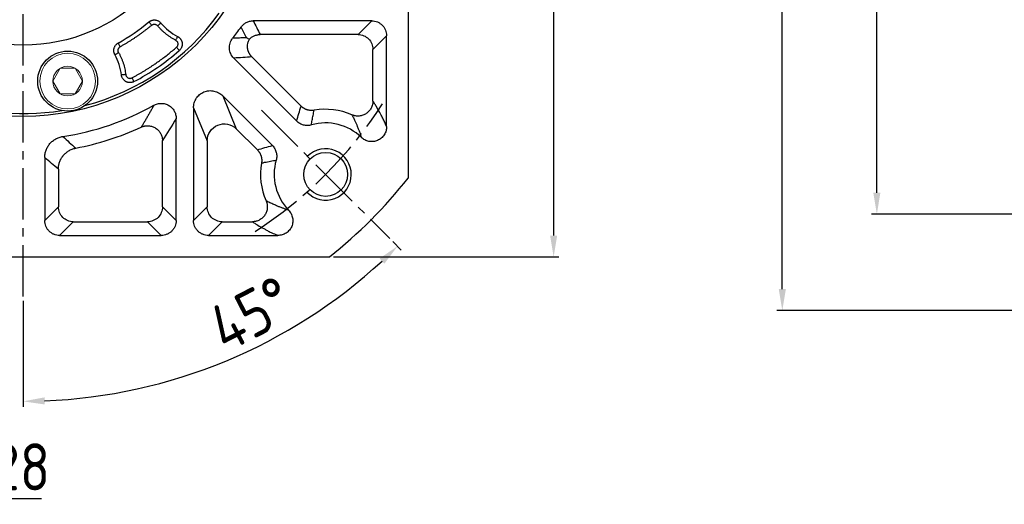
# Model space of a CAD drawing. Header units: millimetres. Extents: x 7057 to 8357, y -524 to 396.
# Tile 5 of 17: x 7287 to 7517, y -93 to 20. Entities that reach past the tile are written whole.
import ezdxf

# ---------------------------------------------------------------- set-up
doc = ezdxf.new("R2010")
doc.units = ezdxf.units.MM
doc.linetypes.add('点画线', pattern=[18, 12, -2, 2, -2])
for name, color, linetype, lineweight in [('6文字层', 3, 'Continuous', 35), ('粗实线', 7, 'Continuous', 40), ('细实线', 7, 'Continuous', 18)]:
    doc.layers.add(name, color=color, linetype=linetype, lineweight=lineweight)
doc.layers.add('7中心线层', color=7, linetype='点画线')
doc.styles.add('工程字', font='gbenor.shx', dxfattribs={"bigfont": 'gbcbig.shx'})
doc.dimstyles.new('ISO-25', dxfattribs={"dimtxt": 11, "dimasz": 5, "dimexe": 1.25, "dimexo": 1, "dimgap": 2, "dimtad": 1, "dimtxsty": '工程字', "dimcen": 2, "dimadec": 0, "dimazin": 0, "dimtfac": 1, "dimtmove": 0, "dimatfit": 3, "dimfxl": 1, "dimarcsym": 0})
doc.dimstyles.new('ISO-25-1', dxfattribs={"dimtxt": 11, "dimasz": 5, "dimexe": 1.25, "dimexo": 1, "dimgap": 2, "dimtad": 1, "dimtoh": 1, "dimtxsty": '工程字', "dimcen": 2, "dimadec": 0, "dimazin": 0, "dimtfac": 1, "dimtmove": 0, "dimatfit": 3, "dimfxl": 1, "dimarcsym": 0})

# ---------------------------------------------------------------- blocks, each defined once
blk = doc.blocks.new('*D107')
at = {"layer": '6文字层', "color": 0, "lineweight": -2}
for p, q in [((7360.38, 144.67), (7413.06, 144.67)), ((7411.81, 139.67), (7411.81, -30.33)), ((7360.38, -35.33), (7413.06, -35.33))]:
    blk.add_line(p, q, dxfattribs=at)
at = {"layer": '6文字层', "color": 0}
for points in [[(7412.64, 139.67), (7410.98, 139.67), (7411.81, 144.67)], [(7410.98, -30.33), (7412.64, -30.33), (7411.81, -35.33)]]:
    blk.add_solid(points, dxfattribs=at)
at = {"layer": 'Defpoints', "color": 0}
for p in [(7359.38, 144.67), (7359.38, -35.33), (7411.81, -35.33)]:
    blk.add_point(p, dxfattribs=at)
at = {"layer": '6文字层', "color": 0, "insert": (7404.31, 54.67), "char_height": 11, "attachment_point": 5, "rotation": 90, "style": '工程字'}
blk.add_mtext('180', dxfattribs=at)
blk = doc.blocks.new('*D108')
at = {"layer": '6文字层', "color": 0, "lineweight": -2}
for p, q in [((7211.08, -17.04), (7211.08, -93.13)), ((7223.08, -17.04), (7223.08, -93.13)), ((7206.08, -91.88), (7201.08, -91.88)), ((7223.08, -91.88), (7211.08, -91.88)), ((7240.58, -91.88), (7228.08, -91.88)), ((7292.08, -91.88), (7240.58, -91.88))]:
    blk.add_line(p, q, dxfattribs=at)
at = {"layer": '6文字层', "color": 0}
for points in [[(7206.08, -92.71), (7206.08, -91.04), (7211.08, -91.88)], [(7228.08, -91.04), (7228.08, -92.71), (7223.08, -91.88)]]:
    blk.add_solid(points, dxfattribs=at)
at = {"layer": 'Defpoints', "color": 0}
for p in [(7211.08, -16.04), (7223.08, -16.04), (7211.08, -91.88)]:
    blk.add_point(p, dxfattribs=at)
at = {"layer": '6文字层', "color": 0, "insert": (7267.33, -84.38), "char_height": 11, "attachment_point": 5, "style": '工程字'}
blk.add_mtext('4-M12x28', dxfattribs=at)
blk = doc.blocks.new('*D109')
at = {"layer": '6文字层', "color": 0, "lineweight": -2}
for p, q in [((7287.79, 52.67), (7287.79, 56.67)), ((7285.79, 54.67), (7289.79, 54.67)), ((7176.49, -40.99), (7208.16, -13.77)), ((7147.49, -40.99), (7176.49, -40.99))]:
    blk.add_line(p, q, dxfattribs=at)
at = {"layer": '6文字层', "color": 0}
blk.add_solid([(7208.71, -14.41), (7207.62, -13.14), (7211.96, -10.51)], dxfattribs=at)
at = {"layer": 'Defpoints', "color": 0}
for p in [(7363.63, 119.85), (7211.96, -10.51)]:
    blk.add_point(p, dxfattribs=at)
at = {"layer": '6文字层', "color": 0, "insert": (7159.86, -33.49), "char_height": 11, "attachment_point": 5, "style": '工程字'}
blk.add_mtext('∅200', dxfattribs=at)
blk = doc.blocks.new('*D110')
at = {"layer": '6文字层', "color": 0, "lineweight": -2}
for p, q in [((7386.52, 157.09), (7371.08, 141.06)), ((7415.53, 157.09), (7386.52, 157.09)), ((7287.79, 52.67), (7287.79, 56.67)), ((7285.79, 54.67), (7289.79, 54.67))]:
    blk.add_line(p, q, dxfattribs=at)
at = {"layer": '6文字层', "color": 0}
blk.add_solid([(7370.48, 141.64), (7371.68, 140.48), (7367.61, 137.46)], dxfattribs=at)
at = {"layer": 'Defpoints', "color": 0}
for p in [(7367.61, 137.46), (7207.98, -28.13)]:
    blk.add_point(p, dxfattribs=at)
at = {"layer": '6文字层', "color": 0, "lineweight": 25, "insert": (7403.15, 164.59), "char_height": 11, "attachment_point": 5, "style": '工程字'}
blk.add_mtext('∅230{}{{\\H0.7x;}{}}', dxfattribs=at)
blk = doc.blocks.new('*D112')
at = {"layer": '6文字层', "color": 0, "lineweight": -2}
for p, q in [((7374.2, -31.74), (7376.17, -33.71)), ((7287.79, -45.58), (7287.79, -70.32))]:
    blk.add_line(p, q, dxfattribs=at)
blk.add_arc((7287.79, 54.67), 123.74, 272.3153, 312.6847, dxfattribs=at)
at = {"layer": '6文字层', "color": 0}
for points in [[(7372.26, -36.89), (7371.11, -35.69), (7375.29, -32.83)], [(7292.78, -68.14), (7292.81, -69.8), (7287.79, -69.07)]]:
    blk.add_solid(points, dxfattribs=at)
at = {"layer": 'Defpoints', "color": 0}
for p in [(7287.79, 153.92), (7343.52, -1.05), (7373.49, -31.03), (7287.79, -44.58), (7319.82, -64.86)]:
    blk.add_point(p, dxfattribs=at)
at = {"layer": '6文字层', "color": 0, "insert": (7341.08, -48.64), "char_height": 11, "attachment_point": 5, "rotation": 27.2834, "style": '工程字'}
blk.add_mtext('45%%d', dxfattribs=at)
blk = doc.blocks.new('*D92')
at = {"layer": '6文字层', "color": 0, "lineweight": -2}
for p, q in [((7603.45, 134.67), (7486.12, 134.67)), ((7487.37, -20.33), (7487.37, 129.67)), ((7603.45, -25.33), (7486.12, -25.33))]:
    blk.add_line(p, q, dxfattribs=at)
at = {"layer": '6文字层', "color": 0}
for points in [[(7488.2, 129.67), (7486.54, 129.67), (7487.37, 134.67)], [(7486.54, -20.33), (7488.2, -20.33), (7487.37, -25.33)]]:
    blk.add_solid(points, dxfattribs=at)
at = {"layer": 'Defpoints', "color": 0}
for p in [(7487.37, 134.67), (7604.45, 134.67), (7604.45, -25.33)]:
    blk.add_point(p, dxfattribs=at)
at = {"layer": '6文字层', "color": 0, "insert": (7478.87, 54.67), "char_height": 13, "attachment_point": 5, "rotation": 90, "style": '工程字'}
blk.add_mtext('%%c160{\\H0.769231x;h7\\P}', dxfattribs=at)
blk = doc.blocks.new('*D100')
at = {"layer": '6文字层', "color": 0, "lineweight": -2}
for p, q in [((7618.75, 157.17), (7464.02, 157.17)), ((7465.27, -42.83), (7465.27, 152.17)), ((7618.75, -47.83), (7464.02, -47.83))]:
    blk.add_line(p, q, dxfattribs=at)
at = {"layer": '6文字层', "color": 0}
for points in [[(7466.1, 152.17), (7464.44, 152.17), (7465.27, 157.17)], [(7464.44, -42.83), (7466.1, -42.83), (7465.27, -47.83)]]:
    blk.add_solid(points, dxfattribs=at)
at = {"layer": 'Defpoints', "color": 0}
for p in [(7465.27, 157.17), (7619.75, 157.17), (7619.75, -47.83)]:
    blk.add_point(p, dxfattribs=at)
at = {"layer": '6文字层', "color": 0, "insert": (7457.77, 54.67), "char_height": 11, "attachment_point": 5, "rotation": 90, "style": '工程字'}
blk.add_mtext('%%c205{}{{\\H0.7x;}{}}', dxfattribs=at)

msp = doc.modelspace()

# ---------------------------------------------------------------- linework, layer by layer
at = {"layer": '7中心线层'}
for p, q in [((7287.793, -44.5799), (7287.793, 153.9157)), ((7343.5157, -1.0549), (7373.4916, -31.0308))]:
    msp.add_line(p, q, dxfattribs=at)
msp.add_arc((7287.793, 54.6679), 100, 302.832642, 327.167358, dxfattribs=at)
at = {"layer": '粗实线', "color": 0, "lineweight": 30}
for p, q in [((7377.793, 126.257), (7377.793, -16.9212)), ((7216.2039, -35.3321), (7359.3821, -35.3321))]:
    msp.add_line(p, q, dxfattribs=at)
for centre, radius in [((7287.793, 54.6679), 57.15), ((7287.793, 54.6679), 40.5), ((7298.1886, 5.7605), 7), ((7358.5037, -16.0428), 5.125)]:
    msp.add_circle(centre, radius, dxfattribs=at)
for radius, start, end in [(56.5, 215.800973, 279.199034), (56.5, 284.800972, 324.199032), (115, 308.49995, 321.50005)]:
    msp.add_arc((7287.793, 54.6679), radius, start, end, dxfattribs=at)
at = {"layer": '细实线', "color": 0, "lineweight": -3}
for p, q in [((7369.2667, 19.842), (7341.5632, 19.842)), ((7369.2667, 19.842), (7366.0751, 16.6503)), ((7366.0751, 16.6503), (7343.1835, 16.6503)), ((7372.7582, 16.3505), (7369.5666, 13.1589)), ((7372.7582, -4.8526), (7372.7582, 16.3505)), ((7369.5666, 1.0754), (7369.5666, 13.1589)), ((7337.0293, 11.1376), (7351.7582, -3.5914)), ((7341.2569, 11.4236), (7352.7662, -0.0857)), ((7346.0522, -9.2974), (7334.4307, 2.3242)), ((7334.4307, 2.3242), (7337.6223, -5.3811)), ((7327.6189, -0.4974), (7327.6189, -26.8059)), ((7327.6189, -0.4974), (7330.8105, -8.2027)), ((7323.5494, -26.8059), (7323.5494, -2.938)), ((7342.5466, -10.3054), (7337.6223, -5.3811)), ((7320.3577, -23.6143), (7320.3577, -8.1482)), ((7330.8105, -8.2027), (7330.8105, -23.6143)), ((7292.8277, -12.1067), (7292.8277, -26.8059)), ((7296.0194, -14.8007), (7296.0194, -23.6143)), ((7292.8277, -26.8059), (7296.0194, -23.6143)), ((7323.5494, -26.8059), (7320.3577, -23.6143)), ((7327.6189, -26.8059), (7330.8105, -23.6143)), ((7296.3192, -30.2974), (7299.5108, -27.1057)), ((7299.5108, -27.1057), (7316.8663, -27.1057)), ((7320.0579, -30.2974), (7316.8663, -27.1057)), ((7331.1104, -30.2974), (7334.302, -27.1057)), ((7334.302, -27.1057), (7341.3855, -27.1057)), ((7296.3192, -30.2974), (7320.0579, -30.2974)), ((7331.1104, -30.2974), (7347.3135, -30.2974))]:
    msp.add_line(p, q, dxfattribs=at)
at = {"layer": '细实线', "color": 0, "lineweight": -3, "flags": 128}
for points in [[(7317.1755, 19.5909), (7317.1915, 19.5717), (7317.2306, 19.5251), (7317.2912, 19.4527), (7317.3711, 19.3573), (7317.4675, 19.2423), (7317.5766, 19.112), (7317.6947, 18.9711), (7317.8172, 18.8248)], [(7319.2271, 18.698), (7319.3738, 18.82), (7319.515, 18.9376), (7319.6457, 19.0464), (7319.7611, 19.1423), (7319.8567, 19.222), (7319.9293, 19.2823), (7319.976, 19.3213), (7319.9953, 19.3373)], [(7323.8916, 16.2003), (7323.8801, 16.1781), (7323.8521, 16.1241), (7323.8086, 16.0403), (7323.7512, 15.9299), (7323.6821, 15.7967), (7323.6037, 15.6458), (7323.519, 15.4827), (7323.431, 15.3134)], [(7310.4956, 13.7928), (7310.403, 13.9596), (7310.3138, 14.1203), (7310.2312, 14.269), (7310.1584, 14.4001), (7310.0979, 14.5089), (7310.0521, 14.5915), (7310.0225, 14.6446), (7310.0104, 14.6665)], [(7309.2367, 11.9431), (7309.2585, 11.9553), (7309.3116, 11.985), (7309.3939, 12.0311), (7309.5026, 12.0919), (7309.6335, 12.1651), (7309.7819, 12.2482), (7309.9423, 12.3379), (7310.1088, 12.4311)], [(7323.6279, 13.6737), (7323.7542, 13.5292), (7323.8758, 13.3901), (7323.9882, 13.2616), (7324.0871, 13.1483), (7324.1691, 13.0546), (7324.2309, 12.9839), (7324.2703, 12.9388), (7324.2858, 12.9211)], [(7311.762, 7.2935), (7311.5724, 7.2721), (7311.3898, 7.2514), (7311.2208, 7.2324), (7311.0718, 7.2155), (7310.948, 7.2015), (7310.8542, 7.191), (7310.7938, 7.1841), (7310.7689, 7.1813)], [(7313.6891, 5.6382), (7313.6781, 5.659), (7313.6501, 5.712), (7313.6063, 5.795), (7313.5481, 5.9051), (7313.4779, 6.0381), (7313.3981, 6.1891), (7313.3118, 6.3524), (7313.2222, 6.5221)]]:
    msp.add_lwpolyline(points, dxfattribs=at)
at = {"layer": '细实线'}
for points in [[(7294.7236, 5.7605), (7296.4557, 8.7605), (7299.9215, 8.7605), (7301.6536, 5.7605)], [(7294.7236, 5.7605), (7296.4557, 2.7605), (7299.9215, 2.7605), (7301.6536, 5.7605)]]:
    msp.add_lwpolyline(points, dxfattribs=at)
for radius in [6.5, 3.465]:
    msp.add_circle((7298.1886, 5.7605), radius, dxfattribs=at)
at = {"layer": '细实线', "color": 0, "lineweight": -3}
for centre, radius, start, end in [((7287.793, 54.6679), 45.7572, 299.048523, 309.951483), ((7329.7265, 27.4359), 12.6604, 219.768384, 242.556326), ((7287.793, 54.6679), 62.5348, 321.545288, 324.525837), ((7298.1886, 5.7605), 12.6604, 6.443678, 29.23162), ((7287.793, 54.6679), 55.4484, 297.841768, 311.158238), ((7287.793, 54.6679), 62.5348, 278.536128, 299.253077), ((7358.5037, -16.0428), 15.2264, 66.14091, 100.084121), ((7358.5037, -16.0428), 12.0348, 46.113509, 106.026041), ((7287.793, 54.6679), 65.7264, 280.770049, 294.836217), ((7358.5037, -16.0428), 15.2264, 169.915856, 203.860062), ((7358.5037, -16.0428), 12.0348, 163.973934, 223.880907)]:
    msp.add_arc(centre, radius, start, end, dxfattribs=at)
at = {"layer": '细实线', "color": 0, "lineweight": -2}
msp.add_arc((7358.5037, -16.0428), 6, 223.280872, 135.000055, dxfattribs=at)
at = {"layer": '细实线', "color": 0, "lineweight": -3}
for points, knots in [([(7317.8172, 18.8248), (7317.6413, 18.6787), (7317.2896, 18.3866), (7316.7545, 17.9586), (7316.214, 17.5383), (7315.6678, 17.1264), (7315.1159, 16.7227), (7314.5583, 16.3273), (7313.9951, 15.9402), (7313.4261, 15.5614), (7312.8515, 15.1908), (7312.2712, 14.8285), (7311.6852, 14.4746), (7311.0938, 14.1283), (7310.6951, 13.9047), (7310.4956, 13.7928)], [0, 0, 0, 0, 0.07710479, 0.1541188, 0.23105848, 0.30794028, 0.38478072, 0.46159633, 0.53840367, 0.61521928, 0.69205972, 0.76894152, 0.8458812, 0.92289521, 1, 1, 1, 1]), ([(7317.1755, 19.5909), (7317.2114, 19.6198), (7317.2834, 19.6776), (7317.3986, 19.7546), (7317.5182, 19.8238), (7317.6416, 19.8841), (7317.7676, 19.9353), (7317.8952, 19.9774), (7318.0233, 20.0104), (7318.1507, 20.0345), (7318.2766, 20.0499), (7318.4, 20.0573), (7318.5201, 20.0572), (7318.6776, 20.0477), (7318.8771, 20.0178), (7319.1184, 19.9508), (7319.3598, 19.8493), (7319.5922, 19.7118), (7319.8097, 19.5427), (7319.9333, 19.4058), (7319.9953, 19.3373)], [0, 0, 0, 0, 0.04402606, 0.08808988, 0.13204352, 0.17573877, 0.21902966, 0.26177497, 0.30384037, 0.34510038, 0.3854399, 0.42475543, 0.46295577, 0.49996242, 0.57524638, 0.65495231, 0.7383017, 0.82433553, 0.9119577, 1, 1, 1, 1]), ([(7317.8172, 18.8248), (7317.8373, 18.8409), (7317.8811, 18.876), (7317.9581, 18.9254), (7318.0519, 18.9738), (7318.1967, 19.0288), (7318.3662, 19.0601), (7318.552, 19.058), (7318.7317, 19.0267), (7318.9019, 18.9614), (7319.0463, 18.8711), (7319.1478, 18.7872), (7319.202, 18.7262), (7319.2271, 18.698)], [0, 0, 0, 0, 0.04909952, 0.10724979, 0.17430161, 0.25023161, 0.40250846, 0.49985888, 0.60367573, 0.74952735, 0.84444715, 0.92793287, 1, 1, 1, 1]), ([(7323.431, 15.3134), (7323.3308, 15.3664), (7323.1304, 15.4722), (7322.8352, 15.6403), (7322.5442, 15.8149), (7322.258, 15.9968), (7321.9764, 16.1857), (7321.6994, 16.3818), (7321.427, 16.5849), (7321.0704, 16.8648), (7320.638, 17.2306), (7320.1427, 17.6949), (7319.6692, 18.1819), (7319.3746, 18.5258), (7319.2271, 18.698)], [0, 0, 0, 0, 0.06262688, 0.12514083, 0.18758042, 0.24998437, 0.31239147, 0.3748405, 0.43737016, 0.500019, 0.62515049, 0.74998437, 0.87483084, 1, 1, 1, 1]), ([(7338.7199, 18.3767), (7338.8819, 18.6043), (7339.0674, 18.8082), (7339.4842, 19.1702), (7339.7176, 19.3283), (7340.2073, 19.5809), (7340.4686, 19.6785), (7341.0091, 19.8093), (7341.2839, 19.8421), (7341.5632, 19.842)], [0, 0, 0, 0, 0.25, 0.25, 0.5, 0.5, 0.75, 0.75, 1, 1, 1, 1]), ([(7369.2667, 19.842), (7369.4974, 19.8423), (7369.7243, 19.8202), (7370.1708, 19.7328), (7370.3928, 19.6663), (7370.8162, 19.4921), (7371.0171, 19.3853), (7371.397, 19.1325), (7371.5769, 18.9851), (7371.8994, 18.6628), (7372.044, 18.487), (7372.2992, 18.1051), (7372.4075, 17.9016), (7372.581, 17.481), (7372.6475, 17.261), (7372.7365, 16.8094), (7372.7586, 16.5812), (7372.7582, 16.3505)], [0, 0, 0, 0, 0.125, 0.125, 0.25, 0.25, 0.375, 0.375, 0.5, 0.5, 0.625, 0.625, 0.75, 0.75, 0.875, 0.875, 1, 1, 1, 1]), ([(7323.8916, 16.2003), (7323.9346, 16.1768), (7324.0208, 16.1296), (7324.1433, 16.0468), (7324.2601, 15.9555), (7324.3697, 15.8558), (7324.4711, 15.7488), (7324.5635, 15.6357), (7324.6464, 15.5177), (7324.7193, 15.3963), (7324.7822, 15.2727), (7324.8351, 15.1484), (7324.8784, 15.0246), (7324.9124, 14.9023), (7324.9377, 14.7828), (7324.9589, 14.6416), (7324.9714, 14.4701), (7324.9658, 14.2613), (7324.9349, 14.0358), (7324.8735, 13.7998), (7324.7783, 13.5609), (7324.6474, 13.3287), (7324.4848, 13.1097), (7324.3522, 12.984), (7324.2858, 12.9211)], [0, 0, 0, 0, 0.03780133, 0.07587395, 0.11406859, 0.15223052, 0.1902026, 0.22782843, 0.26495555, 0.30143824, 0.33714013, 0.37193627, 0.40571469, 0.43837735, 0.46984066, 0.50003539, 0.54860336, 0.60242425, 0.66107933, 0.72396728, 0.79030212, 0.85913541, 0.92940428, 1, 1, 1, 1]), ([(7340.0447, 15.9061), (7339.824, 16.3217), (7339.3863, 17.1457), (7338.9407, 17.9687), (7338.7199, 18.3767)], [0, 0, 0, 0, 0.50426457, 1, 1, 1, 1]), ([(7340.6715, 15.5827), (7340.6784, 15.5899), (7340.7049, 15.6173), (7340.765, 15.6768), (7340.8671, 15.772), (7341.0163, 15.8981), (7341.23, 16.0566), (7341.5002, 16.2231), (7341.8132, 16.3751), (7342.1393, 16.4955), (7342.4776, 16.583), (7342.8275, 16.6394), (7343.0646, 16.6467), (7343.1835, 16.6503)], [0, 0, 0, 0, 0.01071435, 0.04080696, 0.09050101, 0.16008406, 0.24982721, 0.37496924, 0.4991962, 0.62160574, 0.74635283, 0.87273459, 1, 1, 1, 1]), ([(7366.0751, 16.6503), (7366.9908, 16.6478), (7367.8951, 16.2706), (7369.1869, 14.9788), (7369.564, 14.0745), (7369.5666, 13.1589)], [0, 0, 0, 0, 0.5, 0.5, 1, 1, 1, 1]), ([(7309.2367, 11.9431), (7309.2149, 11.9838), (7309.1715, 12.0654), (7309.1173, 12.1929), (7309.0715, 12.3233), (7309.0353, 12.4558), (7309.0083, 12.5892), (7308.9907, 12.7224), (7308.9822, 12.8544), (7308.9823, 12.9841), (7308.9905, 13.1106), (7309.0062, 13.2331), (7309.0287, 13.351), (7309.0673, 13.504), (7309.1337, 13.6944), (7309.2444, 13.9191), (7309.3891, 14.1373), (7309.5674, 14.3401), (7309.7741, 14.5224), (7309.9315, 14.6184), (7310.0104, 14.6665)], [0, 0, 0, 0, 0.04405044, 0.08813536, 0.13210632, 0.17581464, 0.219114, 0.26186283, 0.30392658, 0.34517958, 0.38550667, 0.4248043, 0.46298134, 0.49995936, 0.57524351, 0.65494966, 0.73829934, 0.82433361, 0.91195652, 1, 1, 1, 1]), ([(7323.431, 15.3134), (7323.4594, 15.2976), (7323.5161, 15.266), (7323.5946, 15.2082), (7323.6675, 15.1439), (7323.7338, 15.0729), (7323.7901, 15.0009), (7323.8508, 14.9052), (7323.9206, 14.7586), (7323.992, 14.4697), (7323.9578, 14.1929), (7323.863, 13.9712), (7323.7955, 13.8552), (7323.7088, 13.748), (7323.6489, 13.693), (7323.6279, 13.6737)], [0, 0, 0, 0, 0.05027651, 0.10042159, 0.15051433, 0.2005951, 0.25067732, 0.29173374, 0.3759917, 0.50095473, 0.74896655, 0.78749237, 0.87426367, 0.95581574, 1, 1, 1, 1]), ([(7337.0293, 11.1376), (7336.7279, 11.4388), (7336.4816, 11.7953), (7336.2202, 12.3772), (7336.1508, 12.5799), (7336.0509, 12.9895), (7336.0199, 13.1972), (7335.996, 13.6185), (7336.0036, 13.8329), (7336.0567, 14.2503), (7336.102, 14.4555), (7336.2944, 15.0604), (7336.4989, 15.4442), (7336.7639, 15.7778)], [0, 0, 0, 0, 0.25, 0.25, 0.375, 0.375, 0.5, 0.5, 0.625, 0.625, 0.75, 0.75, 1, 1, 1, 1]), ([(7340.0447, 15.9061), (7339.6772, 15.8892), (7338.9471, 15.8555), (7337.8535, 15.8127), (7337.1255, 15.7893), (7336.7639, 15.7778)], [0, 0, 0, 0, 0.337832, 0.67116532, 1, 1, 1, 1]), ([(7341.2569, 11.4236), (7341.2149, 11.4671), (7341.1308, 11.5541), (7341.0137, 11.6925), (7340.9037, 11.836), (7340.8019, 11.9842), (7340.7084, 12.1365), (7340.6234, 12.292), (7340.5473, 12.4499), (7340.4798, 12.6094), (7340.4212, 12.7698), (7340.3711, 12.9302), (7340.3295, 13.09), (7340.2961, 13.2485), (7340.2487, 13.538), (7340.2231, 13.9672), (7340.274, 14.4698), (7340.3783, 14.8995), (7340.5034, 15.2539), (7340.6159, 15.474), (7340.6715, 15.5827)], [0, 0, 0, 0, 0.04033105, 0.08061623, 0.12078046, 0.16074903, 0.20044829, 0.23980638, 0.27875385, 0.31722422, 0.35515451, 0.39248569, 0.42916298, 0.46513618, 0.50035979, 0.62452333, 0.75028108, 0.83535989, 0.91873686, 1, 1, 1, 1]), ([(7310.1088, 12.4311), (7310.0945, 12.4583), (7310.0653, 12.5139), (7310.0309, 12.6039), (7310.0038, 12.7008), (7309.9798, 12.8412), (7309.9789, 13.0084), (7310.0154, 13.1972), (7310.0833, 13.3733), (7310.19, 13.5408), (7310.3298, 13.6881), (7310.441, 13.7583), (7310.4956, 13.7928)], [0, 0, 0, 0, 0.05857868, 0.11976588, 0.18368661, 0.25048746, 0.3913385, 0.49997599, 0.61609066, 0.74956858, 0.87697948, 1, 1, 1, 1]), ([(7310.1088, 12.4311), (7310.1635, 12.3318), (7310.2727, 12.1332), (7310.4271, 11.8306), (7310.5742, 11.5248), (7310.7135, 11.2156), (7310.845, 10.903), (7310.9688, 10.5871), (7311.0848, 10.2677), (7311.229, 9.8379), (7311.3893, 9.2947), (7311.5481, 8.6346), (7311.6762, 7.9676), (7311.7334, 7.5184), (7311.762, 7.2935)], [0, 0, 0, 0, 0.06262688, 0.12514083, 0.18758042, 0.24998437, 0.31239147, 0.3748405, 0.43737016, 0.500019, 0.62515049, 0.74998437, 0.87483084, 1, 1, 1, 1]), ([(7313.2222, 6.5221), (7313.4292, 6.6324), (7313.843, 6.8529), (7314.4581, 7.1937), (7315.0688, 7.5418), (7315.6747, 7.8978), (7316.276, 8.2615), (7316.8725, 8.633), (7317.4644, 9.0122), (7318.0516, 9.3993), (7318.7891, 9.8992), (7319.6707, 10.5203), (7320.688, 11.2728), (7321.6869, 12.049), (7322.6692, 12.847), (7323.3083, 13.398), (7323.6279, 13.6737)], [0, 0, 0, 0, 0.05559496, 0.11115855, 0.16670003, 0.22222868, 0.27775375, 0.33328454, 0.38883031, 0.44440032, 0.50000384, 0.60005023, 0.70001895, 0.79996409, 0.89993975, 1, 1, 1, 1]), ([(7313.6891, 5.6382), (7313.6455, 5.6163), (7313.5582, 5.5726), (7313.4218, 5.5195), (7313.2825, 5.4759), (7313.1415, 5.443), (7313.0002, 5.4205), (7312.86, 5.4083), (7312.7224, 5.406), (7312.5884, 5.4128), (7312.4592, 5.428), (7312.3357, 5.4506), (7312.2187, 5.4796), (7312.1086, 5.5139), (7312.0058, 5.5523), (7311.9105, 5.5939), (7311.7879, 5.6549), (7311.6362, 5.7455), (7311.4584, 5.8797), (7311.288, 6.042), (7311.1318, 6.2316), (7310.9962, 6.4455), (7310.8878, 6.6791), (7310.8077, 6.9258), (7310.7818, 7.0964), (7310.7689, 7.1813)], [0, 0, 0, 0, 0.03765928, 0.07537156, 0.11296922, 0.15028243, 0.18714265, 0.22338602, 0.25885647, 0.29340846, 0.32690905, 0.35923948, 0.39029609, 0.41999057, 0.44824977, 0.47501496, 0.50024085, 0.55390644, 0.61128664, 0.67192376, 0.73522858, 0.80049571, 0.86693422, 0.93371083, 1, 1, 1, 1]), ([(7311.762, 7.2935), (7311.7666, 7.2611), (7311.7756, 7.1967), (7311.8007, 7.1028), (7311.8342, 7.0121), (7311.8769, 6.9249), (7311.9533, 6.8008), (7312.082, 6.6524), (7312.2834, 6.5137), (7312.5115, 6.4251), (7312.7282, 6.3998), (7312.9167, 6.4148), (7313.0754, 6.4527), (7313.1731, 6.4988), (7313.2222, 6.5221)], [0, 0, 0, 0, 0.05054314, 0.10035771, 0.14992273, 0.1997244, 0.2502421, 0.37495085, 0.49993683, 0.62455354, 0.74960803, 0.83339172, 0.91610675, 1, 1, 1, 1]), ([(7327.6189, -0.4974), (7327.6175, -0.0996), (7327.6717, 0.2889), (7327.8367, 0.8579), (7327.9062, 1.0455), (7328.0697, 1.4034), (7328.164, 1.5754), (7328.3778, 1.9053), (7328.4984, 2.0645), (7328.7607, 2.3611), (7328.9016, 2.4981), (7329.3533, 2.8759), (7329.6985, 3.0851), (7330.243, 3.3109), (7330.4299, 3.3724), (7330.8146, 3.4672), (7331.0117, 3.5), (7331.4036, 3.5352), (7331.6001, 3.538), (7331.994, 3.5141), (7332.1925, 3.487), (7332.5783, 3.4048), (7332.7669, 3.3498), (7333.1356, 3.2123), (7333.3172, 3.1291), (7333.8371, 2.8431), (7334.1504, 2.6064), (7334.4307, 2.3242)], [0, 0, 0, 0, 0.125, 0.125, 0.1875, 0.1875, 0.25, 0.25, 0.3125, 0.3125, 0.375, 0.375, 0.5, 0.5, 0.5625, 0.5625, 0.625, 0.625, 0.6875, 0.6875, 0.75, 0.75, 0.8125, 0.8125, 0.875, 0.875, 1, 1, 1, 1]), ([(7318.3517, 0.1082), (7318.2169, -0.1341), (7317.9456, -0.6218), (7317.5353, -1.3469), (7317.1193, -2.0732), (7316.6976, -2.8), (7316.2702, -3.5273), (7315.837, -4.2557), (7315.5461, -4.7373), (7315.3998, -4.9796)], [0, 0, 0, 0, 0.1375627, 0.27688981, 0.4179816, 0.56083829, 0.70546011, 0.85184728, 1, 1, 1, 1]), ([(7318.3517, 0.1082), (7318.6188, 0.2586), (7318.8989, 0.3721), (7319.3387, 0.4881), (7319.4897, 0.5177), (7319.7916, 0.5565), (7319.9426, 0.566), (7320.2447, 0.5654), (7320.3958, 0.5552), (7320.698, 0.5147), (7320.8488, 0.4841), (7321.2876, 0.3645), (7321.5684, 0.2467), (7322.0963, -0.0624), (7322.3349, -0.2482), (7322.6553, -0.5736), (7322.7559, -0.6904), (7322.9384, -0.9331), (7323.0212, -1.0597), (7323.2443, -1.4549), (7323.3599, -1.7423), (7323.5116, -2.3279), (7323.5501, -2.6315), (7323.5494, -2.938)], [0, 0, 0, 0, 0.125, 0.125, 0.1875, 0.1875, 0.25, 0.25, 0.3125, 0.3125, 0.375, 0.375, 0.5, 0.5, 0.625, 0.625, 0.6875, 0.6875, 0.75, 0.75, 0.875, 0.875, 1, 1, 1, 1]), ([(7369.5666, 1.0754), (7369.5656, 1.0203), (7369.5636, 0.9088), (7369.5503, 0.74), (7369.5289, 0.568), (7369.498, 0.3934), (7369.4417, 0.1484), (7369.3357, -0.1843), (7369.0917, -0.7137), (7368.6585, -1.3143), (7367.9946, -1.8717), (7367.2168, -2.2535), (7366.5013, -2.4049), (7365.9187, -2.4165), (7365.5947, -2.3829), (7365.3846, -2.3447), (7365.2432, -2.3149), (7365.0636, -2.2675), (7364.8576, -2.1997), (7364.7243, -2.1436), (7364.6626, -2.1176)], [0, 0, 0, 0, 0.02390358, 0.04839624, 0.07347045, 0.09911551, 0.12531726, 0.18250198, 0.25024601, 0.37750819, 0.49984728, 0.62234159, 0.74944872, 0.81324305, 0.87455908, 0.89035172, 0.905945, 0.93735715, 0.97096901, 1, 1, 1, 1]), ([(7372.7582, -4.8526), (7372.7088, -4.7374), (7372.5988, -4.4809), (7372.4169, -4.0717), (7372.2012, -3.6023), (7371.8917, -2.955), (7371.5427, -2.267), (7371.0107, -1.2777), (7370.4788, -0.3668), (7369.9457, 0.4898), (7369.679, 0.9018), (7369.5666, 1.0754)], [0, 0, 0, 0, 0.04664898, 0.10386873, 0.17165388, 0.25000131, 0.39539044, 0.4999861, 0.74998857, 0.89465495, 1, 1, 1, 1]), ([(7355.8376, -1.0516), (7355.7749, -1.0617), (7355.6487, -1.0819), (7355.4565, -1.0991), (7355.2618, -1.1064), (7355.0653, -1.1026), (7354.8678, -1.0876), (7354.6704, -1.0612), (7354.474, -1.0234), (7354.2796, -0.9744), (7354.0881, -0.9142), (7353.9006, -0.8431), (7353.7179, -0.7617), (7353.541, -0.6703), (7353.3704, -0.5696), (7353.207, -0.4602), (7353.0516, -0.3428), (7352.9039, -0.2187), (7352.8119, -0.1299), (7352.7662, -0.0857)], [0, 0, 0, 0, 0.0569585, 0.11459532, 0.17283332, 0.23159, 0.29077806, 0.35030614, 0.4100796, 0.47000141, 0.52997306, 0.58989557, 0.64967045, 0.70920066, 0.76839156, 0.82715179, 0.88539405, 0.94303583, 1, 1, 1, 1]), ([(7355.1812, -4.4758), (7355.2087, -4.2971), (7355.2647, -3.9341), (7355.3593, -3.3844), (7355.4634, -2.8204), (7355.5779, -2.2425), (7355.7023, -1.6508), (7355.7921, -1.2532), (7355.8376, -1.0516)], [0, 0, 0, 0, 0.1546811, 0.31415652, 0.4784262, 0.64749006, 0.82134803, 1, 1, 1, 1]), ([(7364.6626, -2.1176), (7364.7364, -2.261), (7364.8784, -2.5366), (7365.0799, -2.9442), (7365.2626, -3.325), (7365.4267, -3.6781), (7365.5728, -4.0019), (7365.7013, -4.2947), (7365.8127, -4.5548), (7365.9831, -4.9611), (7366.2015, -5.5055), (7366.4556, -6.1909), (7366.6665, -6.8005), (7366.7905, -7.1922), (7366.8466, -7.3692)], [0, 0, 0, 0, 0.09421091, 0.18114122, 0.26079307, 0.33316884, 0.39827098, 0.45610193, 0.50666399, 0.54995931, 0.68972449, 0.81131049, 0.91473141, 1, 1, 1, 1]), ([(7330.8105, -8.2027), (7330.815, -7.4204), (7331.0549, -6.6424), (7331.927, -5.3452), (7332.5576, -4.8293), (7334.0016, -4.2311), (7334.8123, -4.1501), (7336.3462, -4.4507), (7337.066, -4.8312), (7337.6223, -5.3811)], [0, 0, 0, 0, 0.25, 0.25, 0.5, 0.5, 0.75, 0.75, 1, 1, 1, 1]), ([(7355.1812, -4.4758), (7354.8814, -4.562), (7354.5771, -4.607), (7354.1138, -4.6139), (7353.9572, -4.6058), (7353.6501, -4.5691), (7353.4989, -4.5406), (7353.0522, -4.4254), (7352.7602, -4.3066), (7352.2259, -4.0006), (7351.9787, -3.812), (7351.7582, -3.5914)], [0, 0, 0, 0, 0.25, 0.25, 0.375, 0.375, 0.5, 0.5, 0.75, 0.75, 1, 1, 1, 1]), ([(7315.3998, -4.9796), (7315.456, -4.9549), (7315.5675, -4.9059), (7315.7377, -4.8443), (7315.9068, -4.792), (7316.0738, -4.7495), (7316.2376, -4.7162), (7316.3969, -4.6915), (7316.5509, -4.6747), (7316.6984, -4.6651), (7316.8388, -4.6617), (7316.9713, -4.6637), (7317.3516, -4.6833), (7317.9692, -4.8059), (7318.7584, -5.1829), (7319.4333, -5.7402), (7319.8268, -6.2793), (7320.0357, -6.6903), (7320.137, -6.9306), (7320.227, -7.2006), (7320.2982, -7.4975), (7320.3471, -7.8163), (7320.3541, -8.0361), (7320.3577, -8.1482)], [0, 0, 0, 0, 0.02645106, 0.05243319, 0.07784644, 0.10259404, 0.12658346, 0.14972737, 0.17194436, 0.19315946, 0.21330445, 0.23231806, 0.25014584, 0.37702191, 0.49967075, 0.62235843, 0.74946186, 0.78308309, 0.82055205, 0.86147857, 0.90539565, 0.95176662, 1, 1, 1, 1]), ([(7372.7582, -4.8526), (7372.7596, -5.1978), (7372.7129, -5.5349), (7372.5712, -6.0288), (7372.5113, -6.1918), (7372.3707, -6.503), (7372.2896, -6.6526), (7372.1056, -6.9397), (7372.0019, -7.0783), (7371.7758, -7.3373), (7371.6543, -7.4572), (7371.265, -7.788), (7370.9671, -7.9722), (7370.4964, -8.1729), (7370.3349, -8.2279), (7370.0024, -8.3138), (7369.8314, -8.3443), (7369.4914, -8.3789), (7369.321, -8.3835), (7368.9793, -8.3672), (7368.8068, -8.3461), (7368.4707, -8.2795), (7368.3063, -8.2341), (7367.9847, -8.12), (7367.8266, -8.0506), (7367.3704, -7.8097), (7367.0945, -7.6092), (7366.8465, -7.3692)], [0, 0, 0, 0, 0.125, 0.125, 0.1875, 0.1875, 0.25, 0.25, 0.3125, 0.3125, 0.375, 0.375, 0.5, 0.5, 0.5625, 0.5625, 0.625, 0.625, 0.6875, 0.6875, 0.75, 0.75, 0.8125, 0.8125, 0.875, 0.875, 1, 1, 1, 1]), ([(7292.8277, -12.1067), (7292.8275, -11.8084), (7292.8535, -11.5146), (7292.9565, -10.9356), (7293.0339, -10.649), (7293.2402, -10.0908), (7293.3668, -9.8247), (7293.6653, -9.3178), (7293.8389, -9.075), (7294.2262, -8.6252), (7294.4374, -8.4201), (7294.8945, -8.0489), (7295.1429, -7.8814), (7295.6617, -7.5958), (7295.931, -7.4774), (7296.4894, -7.2887), (7296.7802, -7.2182), (7297.0752, -7.1742)], [0, 0, 0, 0, 0.125, 0.125, 0.25, 0.25, 0.375, 0.375, 0.5, 0.5, 0.625, 0.625, 0.75, 0.75, 0.875, 0.875, 1, 1, 1, 1]), ([(7296.0194, -14.8007), (7296.0205, -14.7258), (7296.0226, -14.5759), (7296.0387, -14.3516), (7296.0642, -14.1283), (7296.0997, -13.907), (7296.1449, -13.6882), (7296.1995, -13.4727), (7296.2633, -13.2611), (7296.3357, -13.0541), (7296.4164, -12.8523), (7296.5049, -12.6561), (7296.6006, -12.4661), (7296.703, -12.2826), (7296.8114, -12.106), (7296.9252, -11.9366), (7297.0439, -11.7746), (7297.2091, -11.567), (7297.4334, -11.3173), (7297.7315, -11.035), (7298.0611, -10.7714), (7298.42, -10.5315), (7298.8051, -10.3199), (7299.2125, -10.1417), (7299.6366, -9.9968), (7299.9289, -9.9328), (7300.0751, -9.9008)], [0, 0, 0, 0, 0.03261277, 0.06524058, 0.09784024, 0.13036843, 0.162782, 0.1950383, 0.22709545, 0.25891263, 0.29045033, 0.32167061, 0.3525373, 0.38301617, 0.41307512, 0.44268428, 0.47181608, 0.50044535, 0.55810838, 0.61767246, 0.67890889, 0.74155369, 0.80531207, 0.8698646, 0.93487517, 1, 1, 1, 1]), ([(7342.5466, -10.3054), (7342.5907, -10.3511), (7342.6795, -10.443), (7342.8036, -10.5907), (7342.921, -10.7462), (7343.0304, -10.9096), (7343.1311, -11.0801), (7343.2225, -11.2571), (7343.304, -11.4398), (7343.375, -11.6273), (7343.4352, -11.8187), (7343.4843, -12.0131), (7343.522, -12.2095), (7343.5484, -12.407), (7343.5634, -12.6044), (7343.5672, -12.801), (7343.5599, -12.9957), (7343.5427, -13.1878), (7343.5225, -13.314), (7343.5125, -13.3768)], [0, 0, 0, 0, 0.05696402, 0.11460567, 0.17284781, 0.23160794, 0.29079876, 0.35032891, 0.41010375, 0.47002625, 0.5299979, 0.58991973, 0.64969323, 0.70922137, 0.76840951, 0.82716629, 0.88540441, 0.94304136, 1, 1, 1, 1]), ([(7346.0522, -9.2974), (7346.2728, -9.5178), (7346.4596, -9.7623), (7346.6901, -10.1642), (7346.7589, -10.3052), (7346.8755, -10.5916), (7346.9238, -10.7377), (7347.0394, -11.1843), (7347.0769, -11.4973), (7347.0681, -12.113), (7347.0229, -12.4206), (7346.9366, -12.7203)], [0, 0, 0, 0, 0.25, 0.25, 0.375, 0.375, 0.5, 0.5, 0.75, 0.75, 1, 1, 1, 1]), ([(7343.5125, -13.3768), (7343.7537, -13.3224), (7344.2284, -13.2155), (7344.9336, -13.07), (7345.6187, -12.9389), (7346.2835, -12.8217), (7346.7216, -12.7537), (7346.9366, -12.7203)], [0, 0, 0, 0, 0.21380709, 0.42071078, 0.62071091, 0.81380736, 1, 1, 1, 1]), ([(7344.5786, -22.202), (7344.597, -22.2455), (7344.6342, -22.3335), (7344.6837, -22.4697), (7344.7277, -22.6071), (7344.7789, -22.7939), (7344.8674, -23.217), (7344.8953, -23.9025), (7344.714, -24.7567), (7344.3319, -25.5349), (7343.7742, -26.1984), (7343.1879, -26.6212), (7342.6607, -26.8686), (7342.2909, -26.9896), (7341.9533, -27.0608), (7341.6667, -27.0981), (7341.478, -27.1032), (7341.3855, -27.1057)], [0, 0, 0, 0, 0.02053089, 0.04150111, 0.06290655, 0.08314183, 0.12555981, 0.25040648, 0.37748416, 0.50035896, 0.62252564, 0.74972979, 0.81018156, 0.87471606, 0.91806169, 0.95983954, 1, 1, 1, 1]), ([(7349.8288, -24.3853), (7349.7227, -24.3519), (7349.5072, -24.2841), (7349.1896, -24.179), (7348.8699, -24.0693), (7348.5489, -23.955), (7348.2264, -23.836), (7347.9025, -23.7123), (7347.5772, -23.5839), (7347.058, -23.3722), (7346.3487, -23.0652), (7345.4559, -22.6493), (7344.8769, -22.3541), (7344.5786, -22.202)], [0, 0, 0, 0, 0.05093597, 0.10339114, 0.15736615, 0.21286158, 0.26987793, 0.32841569, 0.38847527, 0.45005706, 0.62191229, 0.80522504, 1, 1, 1, 1]), ([(7299.5108, -27.1057), (7298.5952, -27.1032), (7297.6909, -26.726), (7296.3991, -25.4342), (7296.0219, -24.53), (7296.0194, -23.6143)], [0, 0, 0, 0, 0.5, 0.5, 1, 1, 1, 1]), ([(7320.3577, -23.6143), (7320.3552, -24.53), (7319.978, -25.4342), (7318.6862, -26.726), (7317.7819, -27.1032), (7316.8663, -27.1057)], [0, 0, 0, 0, 0.5, 0.5, 1, 1, 1, 1]), ([(7334.302, -27.1057), (7333.3863, -27.1032), (7332.482, -26.726), (7331.1902, -25.4342), (7330.8131, -24.53), (7330.8105, -23.6143)], [0, 0, 0, 0, 0.5, 0.5, 1, 1, 1, 1]), ([(7349.829, -24.3846), (7350.069, -24.6326), (7350.2693, -24.9078), (7350.5097, -25.362), (7350.5796, -25.5209), (7350.6942, -25.8427), (7350.7395, -26.0067), (7350.8062, -26.3412), (7350.8276, -26.5129), (7350.8443, -26.8565), (7350.8399, -27.0271), (7350.7887, -27.5356), (7350.7018, -27.8749), (7350.5016, -28.3459), (7350.4234, -28.4976), (7350.2433, -28.79), (7350.1412, -28.9306), (7349.9201, -29.1913), (7349.8004, -29.3128), (7349.5429, -29.538), (7349.4039, -29.6424), (7348.9713, -29.9201), (7348.6581, -30.0617), (7347.9967, -30.2521), (7347.6587, -30.2987), (7347.3135, -30.2974)], [0, 0, 0, 0, 0.125, 0.125, 0.1875, 0.1875, 0.25, 0.25, 0.3125, 0.3125, 0.375, 0.375, 0.5, 0.5, 0.5625, 0.5625, 0.625, 0.625, 0.6875, 0.6875, 0.75, 0.75, 0.875, 0.875, 1, 1, 1, 1]), ([(7296.3192, -30.2974), (7296.0885, -30.2977), (7295.8616, -30.2757), (7295.4151, -30.1882), (7295.1932, -30.1218), (7294.7697, -29.9475), (7294.5689, -29.8407), (7294.189, -29.5879), (7294.009, -29.4405), (7293.6865, -29.1183), (7293.5419, -28.9424), (7293.2868, -28.5605), (7293.1785, -28.357), (7293.0049, -27.9364), (7292.9384, -27.7164), (7292.8494, -27.2648), (7292.8274, -27.0366), (7292.8277, -26.8059)], [0, 0, 0, 0, 0.125, 0.125, 0.25, 0.25, 0.375, 0.375, 0.5, 0.5, 0.625, 0.625, 0.75, 0.75, 0.875, 0.875, 1, 1, 1, 1]), ([(7323.5494, -26.8059), (7323.5497, -27.0366), (7323.5276, -27.2635), (7323.4402, -27.71), (7323.3738, -27.9319), (7323.1995, -28.3554), (7323.0927, -28.5562), (7322.8399, -28.9361), (7322.6925, -29.1161), (7322.3702, -29.4386), (7322.1944, -29.5832), (7321.8125, -29.8383), (7321.609, -29.9467), (7321.1884, -30.1202), (7320.9684, -30.1867), (7320.5168, -30.2757), (7320.2886, -30.2977), (7320.0579, -30.2974)], [0, 0, 0, 0, 0.125, 0.125, 0.25, 0.25, 0.375, 0.375, 0.5, 0.5, 0.625, 0.625, 0.75, 0.75, 0.875, 0.875, 1, 1, 1, 1]), ([(7331.1104, -30.2974), (7330.8797, -30.2977), (7330.6528, -30.2757), (7330.2063, -30.1882), (7329.9843, -30.1218), (7329.5609, -29.9475), (7329.36, -29.8407), (7328.9801, -29.5879), (7328.8002, -29.4405), (7328.4777, -29.1183), (7328.3331, -28.9424), (7328.0779, -28.5605), (7327.9696, -28.357), (7327.7961, -27.9364), (7327.7296, -27.7164), (7327.6406, -27.2648), (7327.6185, -27.0366), (7327.6189, -26.8059)], [0, 0, 0, 0, 0.125, 0.125, 0.25, 0.25, 0.375, 0.375, 0.5, 0.5, 0.625, 0.625, 0.75, 0.75, 0.875, 0.875, 1, 1, 1, 1]), ([(7341.3855, -27.1057), (7341.4937, -27.176), (7341.739, -27.3351), (7342.159, -27.6018), (7342.9073, -28.0647), (7343.7394, -28.5503), (7344.7287, -29.0823), (7345.4675, -29.4571), (7346.2071, -29.8083), (7346.7927, -30.0734), (7347.1557, -30.2295), (7347.3135, -30.2974)], [0, 0, 0, 0, 0.06585397, 0.14919111, 0.25001226, 0.5000169, 0.60504486, 0.75000244, 0.85259392, 0.93592369, 1, 1, 1, 1])]:
    msp.add_open_spline(points, degree=3, knots=knots, dxfattribs=at)
for points in [[(7341.5632, 19.842), (7342.1115, 18.7781), (7342.6513, 17.7142), (7343.1835, 16.6503)], [(7340.0447, 15.9061), (7340.2457, 15.8035), (7340.455, 15.6962), (7340.6715, 15.5827)], [(7341.2569, 11.4236), (7339.861, 11.3149), (7338.4523, 11.219), (7337.0293, 11.1376)], [(7351.7582, -3.5914), (7352.0671, -2.3959), (7352.4062, -1.2304), (7352.7662, -0.0857)], [(7323.5494, -2.938), (7322.4861, -4.7522), (7321.4222, -6.4826), (7320.3577, -8.1482)], [(7297.0752, -7.1742), (7298.0721, -8.1002), (7299.0722, -9.0085), (7300.0751, -9.9008)], [(7342.5466, -10.3054), (7343.6912, -9.9454), (7344.8567, -9.6063), (7346.0522, -9.2974)], [(7296.0194, -14.8007), (7294.9554, -13.9201), (7293.8915, -13.0228), (7292.8277, -12.1067)]]:
    msp.add_open_spline(points, degree=3, dxfattribs=at)

# ---------------------------------------------------------------- dimensions: what is measured, and where the dimension line sits
at = {"layer": '6文字层', "lineweight": 25}
dim = msp.add_diameter_dim_2p(p1=(7207.9806, -28.1269), p2=(7367.6054, 137.4627), text='<>{}{{\\H0.7x;}{}}', dimstyle='ISO-25-1', override={"dimtoh": 40, "dimlfac": 1, "dimse1": 1, "dimsd1": 1, "dimtix": 0, "dimtofl": 0, "dimatfit": 0}, dxfattribs=at)
dim.commit()
dim.dimension.update_dxf_attribs({"geometry": '*D110', "text_midpoint": (7403.1521, 157.087), "dimtype": 163})
at = {"layer": '6文字层'}
dim = msp.add_linear_dim(base=(7465.2693, 157.1679), p1=(7619.7468, -47.8321), p2=(7619.7468, 157.1679), angle=90, text='%%c<>{}{{\\H0.7x;}{}}', dimstyle='ISO-25', dxfattribs=at)
dim.commit()
dim.dimension.update_dxf_attribs({"geometry": '*D100', "text_midpoint": (7465.2693, 54.6679), "dimtype": 160})
dim = msp.add_angular_dim_2l(base=(7319.8192, -64.8557), line1=((7287.793, -44.5799), (7287.793, 153.9157)), line2=((7343.5157, -1.0549), (7373.4916, -31.0308)), dimstyle='ISO-25', dxfattribs=at)
dim.commit()
dim.dimension.update_dxf_attribs({"geometry": '*D112', "text_midpoint": (7344.5144, -55.3059), "dimtype": 162})
dim = msp.add_linear_dim(base=(7411.8092, -35.3321), p1=(7359.3821, 144.6679), p2=(7359.3821, -35.3321), angle=270, dimstyle='ISO-25', override={"dimtxsty": '工程字'}, dxfattribs=at)
dim.commit()
dim.dimension.update_dxf_attribs({"geometry": '*D107', "text_midpoint": (7404.3092, 54.6679)})
dim = msp.add_linear_dim(base=(7487.3695, 134.6678), p1=(7604.4468, -25.3321), p2=(7604.4468, 134.6678), angle=90, text='%%c<>{\\H0.769231x;h7\\P}', dimstyle='ISO-25', override={"dimtxt": 13, "dimtxsty": '工程字'}, dxfattribs=at)
dim.commit()
dim.dimension.update_dxf_attribs({"geometry": '*D92', "text_midpoint": (7478.8695, 54.6679)})
dim = msp.add_diameter_dim_2p(p1=(7363.6298, 119.8505), p2=(7211.9561, -10.5147), dimstyle='ISO-25-1', override={"dimtxsty": '工程字', "dimse2": 1, "dimsd2": 1, "dimtofl": 0, "dimatfit": 0}, dxfattribs=at)
dim.commit()
dim.dimension.update_dxf_attribs({"geometry": '*D109', "text_midpoint": (7159.8647, -40.9948), "dimtype": 163})
dim = msp.add_linear_dim(base=(7211.0823, -91.8756), p1=(7223.0823, -16.0428), p2=(7211.0823, -16.0428), text='4-M<>x28', dimstyle='ISO-25-1', dxfattribs=at)
dim.commit()
dim.dimension.update_dxf_attribs({"geometry": '*D108', "text_midpoint": (7267.3323, -91.8756), "dimtype": 160})

doc.saveas('drawing.dxf')
